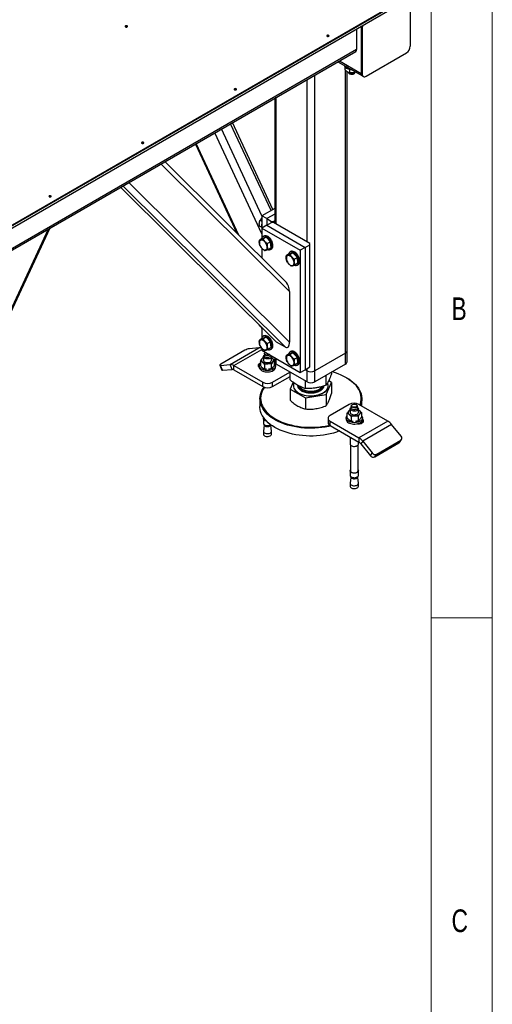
# Model space of a CAD drawing. Header units: millimetres. Extents: x 5 to 415, y 5 to 292.
# Tile 35 of 36: x 376 to 415, y 167 to 247. Entities that reach past the tile are written whole.
import ezdxf

# ---------------------------------------------------------------- set-up
doc = ezdxf.new("R2010")
doc.units = ezdxf.units.MM
doc.layers.add('NOTES', color=6, linetype='Continuous')
doc.layers.add('TRAIT-FORT', color=4, linetype='Continuous', lineweight=25)
doc.styles.add('SLDTEXTSTYLE0', font='TXT', dxfattribs={"width": 0.75})

msp = doc.modelspace()

# ---------------------------------------------------------------- linework, layer by layer
at = {"color": 7, "linetype": 'Continuous', "lineweight": 18}
for p, q in [((415, 5), (415, 292)), ((410, 287), (410, 10)), ((410, 198.5), (415, 198.5))]:
    msp.add_line(p, q, dxfattribs=at)
at = {"layer": 'TRAIT-FORT', "color": 4, "linetype": 'Continuous', "lineweight": 25}
for p, q in [((363.709, 223.643), (410.064, 250.403)), ((363.709, 223.575), (410.064, 250.335)), ((363.709, 223.394), (410.064, 250.154)), ((408.297, 245.186), (408.297, 248.997)), ((403.897, 246.593), (403.897, 244.915)), ((404.25, 246.797), (404.29, 246.774)), ((404.292, 246.821), (404.29, 246.774)), ((404.29, 246.774), (404.29, 242.964)), ((404.368, 246.729), (404.29, 246.774)), ((404.368, 246.729), (404.368, 242.919)), ((403.897, 244.915), (370.584, 225.684)), ((370.584, 225.571), (403.828, 244.762)), ((404.682, 242.737), (407.982, 244.642)), ((402.371, 243.921), (404.382, 242.76)), ((402.501, 243.996), (404.29, 242.964)), ((402.977, 243.259), (402.977, 243.465)), ((402.993, 220.123), (402.993, 243.242)), ((403.123, 220.304), (403.123, 243.121)), ((403.307, 242.95), (403.335, 242.934)), ((403.363, 243.281), (403.334, 243.311)), ((403.363, 243.281), (403.399, 243.299)), ((403.363, 243.037), (403.363, 243.281)), ((403.673, 242.934), (403.7, 242.95)), ((404.368, 242.919), (404.29, 242.964)), ((399.851, 229.196), (399.851, 242.466)), ((400.479, 218.671), (400.479, 242.829)), ((404.382, 242.76), (404.46, 242.715)), ((397.206, 240.939), (397.206, 230.722)), ((397.336, 230.647), (397.336, 241.015)), ((397.067, 231.852), (393.76, 238.95)), ((396.158, 229.861), (392.313, 238.115)), ((396.159, 231.328), (392.852, 238.426)), ((396.905, 231.759), (393.598, 238.857)), ((390.724, 237.197), (394.117, 229.913)), ((394.287, 229.744), (390.796, 237.239)), ((398.168, 225.895), (388.227, 235.756)), ((398.417, 225.152), (387.911, 235.574)), ((384.598, 233.661), (397.291, 221.07)), ((397.356, 221.019), (384.607, 233.666)), ((398.102, 220.588), (384.804, 233.78)), ((398.417, 221.019), (385.277, 234.053)), ((397.206, 231.933), (396.158, 231.327)), ((396.158, 230.878), (396.008, 230.965)), ((396.158, 231.327), (396.158, 230.33)), ((396.551, 231.101), (396.158, 231.327)), ((397.206, 231.479), (396.551, 231.101)), ((396.551, 231.101), (396.551, 230.556)), ((396.551, 231.101), (396.944, 230.874)), ((396.944, 230.783), (396.944, 230.874)), ((396.944, 230.874), (397.101, 230.874)), ((397.101, 230.874), (397.206, 230.935)), ((397.101, 230.874), (397.101, 230.783)), ((366.459, 203.761), (378.84, 230.337)), ((366.459, 203.957), (378.715, 230.265)), ((396.126, 230.399), (395.96, 230.495)), ((396.551, 230.556), (396.158, 230.33)), ((396.158, 230.33), (396.158, 229.539)), ((396.158, 230.33), (399.301, 228.515)), ((396.551, 230.556), (396.944, 230.783)), ((396.551, 230.556), (399.693, 228.742)), ((397.101, 230.783), (396.944, 230.783)), ((400.086, 229.06), (397.101, 230.783)), ((396.196, 229.483), (395.96, 229.347)), ((396.503, 229.574), (396.196, 229.483)), ((396.324, 229.679), (396.245, 229.634)), ((396.503, 229.574), (396.268, 229.438)), ((396.503, 229.574), (396.858, 229.196)), ((396.158, 228.671), (396.158, 227.888)), ((396.858, 229.196), (396.623, 229.06)), ((396.906, 228.726), (396.67, 228.591)), ((396.856, 228.576), (396.935, 228.621)), ((396.906, 228.726), (396.858, 229.196)), ((399.693, 228.742), (399.301, 228.515)), ((399.301, 228.515), (399.301, 218.535)), ((399.693, 228.742), (400.086, 228.969)), ((399.693, 228.742), (399.693, 218.762)), ((400.086, 228.969), (400.086, 229.06)), ((400.086, 218.989), (400.086, 228.969)), ((398.395, 228.213), (398.16, 228.077)), ((398.703, 228.304), (398.395, 228.213)), ((398.524, 228.409), (398.445, 228.364)), ((398.703, 228.304), (398.467, 228.168)), ((398.703, 228.304), (399.058, 227.926)), ((399.058, 227.926), (398.823, 227.79)), ((399.106, 227.457), (399.058, 227.926)), ((399.106, 227.457), (398.87, 227.321)), ((399.056, 227.306), (399.135, 227.351)), ((398.417, 225.152), (398.417, 221.019)), ((396.105, 222.246), (395.96, 222.33)), ((396.158, 222.194), (396.158, 221.374)), ((396.196, 221.318), (395.96, 221.182)), ((396.503, 221.409), (396.196, 221.318)), ((396.324, 221.514), (396.245, 221.469)), ((396.503, 221.409), (396.268, 221.273)), ((396.503, 221.409), (396.858, 221.03)), ((393.565, 219.186), (395.922, 220.547)), ((393.879, 219.102), (396.158, 220.417)), ((395.922, 220.547), (395.145, 220.477)), ((396.158, 220.505), (396.158, 220.35)), ((396.858, 221.03), (396.623, 220.894)), ((396.906, 220.561), (396.67, 220.425)), ((396.856, 220.41), (396.935, 220.456)), ((396.906, 220.561), (396.858, 221.03)), ((398.102, 220.588), (397.356, 221.019)), ((394.778, 220.348), (392.814, 219.215)), ((396.158, 220.35), (399.301, 218.535)), ((396.281, 219.827), (396.281, 219.532)), ((396.364, 220.054), (396.364, 219.895)), ((396.457, 220.167), (396.438, 220.156)), ((396.864, 219.895), (396.864, 219.942)), ((396.948, 219.532), (396.948, 219.827)), ((396.948, 219.75), (397.026, 219.697)), ((397.206, 219.744), (397.206, 219.397)), ((397.336, 219.216), (397.336, 219.669)), ((398.395, 220.048), (398.16, 219.912)), ((398.703, 220.139), (398.395, 220.048)), ((398.524, 220.244), (398.445, 220.199)), ((398.703, 220.139), (398.467, 220.003)), ((398.703, 220.139), (399.058, 219.76)), ((399.058, 219.76), (398.823, 219.624)), ((399.106, 219.291), (399.058, 219.76)), ((402.993, 220.123), (400.479, 218.671)), ((402.993, 219.216), (402.993, 220.123)), ((403.123, 219.397), (403.123, 220.304)), ((392.725, 219.129), (392.882, 218.724)), ((392.788, 219.116), (393.565, 219.186)), ((392.945, 218.711), (392.788, 219.116)), ((393.722, 218.781), (393.565, 219.186)), ((393.879, 219.102), (396.236, 217.741)), ((393.879, 218.739), (393.879, 219.102)), ((395.948, 219.079), (395.948, 218.965)), ((396.039, 219.46), (396.039, 219.097)), ((396.367, 219.186), (396.367, 218.823)), ((396.523, 218.795), (396.526, 218.795)), ((396.703, 218.795), (396.703, 218.795)), ((396.943, 218.85), (396.943, 219.213)), ((397.19, 219.151), (397.19, 219.514)), ((397.281, 218.965), (397.281, 219.079)), ((399.851, 217.764), (397.336, 219.216)), ((399.106, 219.291), (398.87, 219.155)), ((399.056, 219.14), (399.135, 219.186)), ((399.693, 218.762), (400.086, 218.989)), ((399.851, 218.671), (399.851, 218.853)), ((402.993, 219.216), (400.479, 217.764)), ((392.945, 218.711), (393.722, 218.781)), ((393.879, 218.739), (396.236, 217.378)), ((397.022, 217.741), (398.456, 218.569)), ((397.022, 217.378), (398.466, 218.212)), ((398.466, 217.926), (398.466, 218.563)), ((399.301, 218.535), (399.693, 218.762)), ((399.851, 218.671), (399.693, 218.762)), ((399.851, 217.764), (399.851, 218.671)), ((400.479, 217.764), (400.479, 218.671)), ((401.427, 217.49), (401.427, 218.311)), ((401.863, 218.476), (401.863, 218.563)), ((403.112, 218.081), (403.072, 218.104)), ((396.236, 217.378), (396.236, 217.741)), ((396.281, 217.355), (396.281, 217.252)), ((397.022, 217.378), (397.022, 217.741)), ((398.72, 217.735), (398.466, 217.162)), ((398.745, 217.446), (398.745, 217.437)), ((399.729, 217.214), (399.729, 217.834)), ((401.427, 216.726), (401.863, 217.713)), ((401.585, 217.437), (401.585, 217.446)), ((401.863, 217.713), (401.62, 217.85)), ((401.863, 217.713), (401.863, 216.813)), ((395.998, 216.38), (395.998, 215.745)), ((398.466, 217.162), (399.729, 216.45)), ((398.466, 217.162), (398.466, 216.262)), ((399.729, 216.45), (401.427, 216.726)), ((399.729, 216.45), (399.729, 215.55)), ((401.427, 216.726), (401.427, 215.826)), ((404.331, 215.789), (404.331, 216.38)), ((403.307, 215.927), (401.736, 215.02)), ((403.465, 215.791), (403.465, 215.632)), ((403.558, 215.905), (403.538, 215.893)), ((403.892, 215.893), (403.872, 215.905)), ((403.965, 215.632), (403.965, 215.791)), ((406.45, 214.566), (404.093, 215.927)), ((396.309, 214.834), (396.309, 214.76)), ((401.573, 214.793), (401.573, 214.43)), ((403.049, 214.816), (403.049, 214.702)), ((403.14, 214.834), (403.14, 215.197)), ((403.382, 215.564), (403.382, 215.27)), ((403.468, 214.923), (403.468, 214.56)), ((404.044, 214.95), (404.044, 214.587)), ((404.049, 215.27), (404.049, 215.564)), ((404.049, 215.487), (404.126, 215.434)), ((404.291, 215.251), (404.291, 214.888)), ((404.382, 214.702), (404.382, 214.816)), ((396.281, 214.76), (396.281, 214.393)), ((396.333, 214.224), (396.282, 213.744)), ((396.309, 214.316), (396.309, 214.293)), ((396.947, 213.744), (396.896, 214.224)), ((401.593, 214.2), (401.704, 214.225)), ((401.798, 214.167), (401.612, 214.125)), ((401.736, 214.203), (401.736, 214.566)), ((401.736, 214.566), (404.093, 213.205)), ((401.736, 214.203), (404.093, 212.843)), ((403.624, 214.532), (403.627, 214.532)), ((403.803, 214.532), (403.804, 214.532)), ((404.049, 214.343), (404.049, 214.369)), ((406.45, 214.566), (404.093, 213.205)), ((404.326, 214.386), (404.217, 214.449)), ((404.368, 214.407), (404.368, 214.625)), ((406.764, 214.287), (404.407, 212.927)), ((407.542, 213.32), (406.764, 214.287)), ((396.281, 213.732), (396.281, 213.499)), ((396.948, 213.499), (396.948, 213.732)), ((403.382, 213.253), (403.382, 212.684)), ((404.093, 213.205), (404.093, 212.843)), ((403.41, 212.607), (403.41, 210.497)), ((404.021, 210.497), (404.021, 212.607)), ((404.049, 212.684), (404.049, 212.868)), ((404.407, 212.927), (404.25, 212.703)), ((404.25, 212.703), (405.028, 211.736)), ((404.407, 212.927), (405.185, 211.959)), ((405.394, 211.638), (407.359, 212.772)), ((405.552, 211.861), (407.516, 212.995)), ((407.359, 212.772), (407.516, 212.995)), ((407.416, 212.823), (407.573, 213.047)), ((405.028, 211.736), (405.185, 211.959)), ((405.394, 211.638), (405.552, 211.861)), ((403.382, 210.497), (403.382, 210.13)), ((403.434, 209.961), (403.382, 209.481)), ((403.41, 210.053), (403.41, 210.03)), ((404.048, 209.481), (403.996, 209.961)), ((404.021, 210.03), (404.021, 210.053)), ((404.049, 210.13), (404.049, 210.497)), ((403.382, 209.469), (403.382, 209.236)), ((404.049, 209.236), (404.049, 209.469))]:
    msp.add_line(p, q, dxfattribs=at)
at = {"layer": 'TRAIT-FORT', "color": 4, "linetype": 'Continuous', "lineweight": 25, "flags": 128}
for points in [[(385.147, 246.766), (385.167, 246.784), (385.174, 246.805), (385.167, 246.826), (385.147, 246.843), (385.116, 246.855), (385.08, 246.859), (385.044, 246.855), (385.013, 246.843), (384.993, 246.826), (384.985, 246.805), (384.993, 246.784), (385.013, 246.766), (385.044, 246.754), (385.08, 246.75), (385.116, 246.754), (385.147, 246.766)], [(404.391, 246.878), (404.374, 246.803), (404.368, 246.729)], [(401.62, 245.995), (401.64, 246.013), (401.647, 246.034), (401.64, 246.055), (401.62, 246.072), (401.589, 246.084), (401.553, 246.088), (401.517, 246.084), (401.486, 246.072), (401.466, 246.055), (401.458, 246.034), (401.466, 246.013), (401.486, 245.995), (401.517, 245.983), (401.553, 245.979), (401.589, 245.983), (401.62, 245.995)], [(402.894, 243.619), (402.905, 243.573), (402.937, 243.513), (402.986, 243.457), (403.053, 243.406), (403.134, 243.364), (403.226, 243.33), (403.328, 243.306), (403.435, 243.294), (403.46, 243.292)], [(403.091, 243.497), (403.023, 243.545), (403.021, 243.546)], [(403.176, 243.456), (403.174, 243.457), (403.091, 243.497)], [(403.226, 243.064), (403.227, 243.053), (403.242, 243.01), (403.276, 242.972), (403.328, 242.94), (403.392, 242.917), (403.465, 242.905), (403.541, 242.905)], [(403.541, 242.905), (403.614, 242.916), (403.678, 242.939), (403.73, 242.971), (403.765, 243.009), (403.781, 243.052), (403.782, 243.064)], [(394.051, 241.626), (394.071, 241.644), (394.079, 241.664), (394.071, 241.685), (394.051, 241.703), (394.02, 241.715), (393.984, 241.719), (393.948, 241.715), (393.917, 241.703), (393.897, 241.685), (393.89, 241.664), (393.897, 241.644), (393.917, 241.626), (393.948, 241.614), (393.984, 241.61), (394.02, 241.614), (394.051, 241.626)], [(386.482, 237.257), (386.503, 237.274), (386.51, 237.295), (386.503, 237.316), (386.482, 237.334), (386.452, 237.346), (386.415, 237.35), (386.379, 237.346), (386.349, 237.334), (386.328, 237.316), (386.321, 237.295), (386.328, 237.274), (386.349, 237.257), (386.379, 237.245), (386.415, 237.241), (386.452, 237.245), (386.482, 237.257)], [(378.914, 232.887), (378.934, 232.905), (378.941, 232.926), (378.934, 232.947), (378.914, 232.964), (378.883, 232.976), (378.847, 232.98), (378.811, 232.976), (378.78, 232.964), (378.76, 232.947), (378.752, 232.926), (378.76, 232.905), (378.78, 232.887), (378.811, 232.876), (378.847, 232.871), (378.883, 232.876), (378.914, 232.887)], [(395.961, 229.083), (395.976, 228.999), (396.004, 228.914), (396.044, 228.83), (396.094, 228.75), (396.152, 228.68), (396.216, 228.621), (396.282, 228.576), (396.348, 228.548), (396.41, 228.537), (396.467, 228.543), (396.515, 228.568), (396.553, 228.609), (396.579, 228.664), (396.592, 228.732), (396.59, 228.81), (396.575, 228.893), (396.547, 228.978), (396.507, 229.063), (396.457, 229.142), (396.399, 229.212), (396.336, 229.271), (396.27, 229.316), (396.204, 229.344), (396.141, 229.355), (396.084, 229.349), (396.036, 229.324), (395.998, 229.283), (395.972, 229.228), (395.96, 229.16), (395.961, 229.083)], [(396.152, 229.526), (396.128, 229.454), (396.126, 229.443)], [(396.622, 228.572), (396.632, 228.568), (396.707, 228.549), (396.776, 228.549), (396.838, 228.566), (396.891, 228.601), (396.933, 228.652), (396.963, 228.718), (396.979, 228.796), (396.982, 228.884), (396.971, 228.979), (396.946, 229.078), (396.909, 229.178), (396.86, 229.275), (396.801, 229.367), (396.734, 229.451), (396.661, 229.523), (396.585, 229.583), (396.507, 229.626), (396.431, 229.653), (396.359, 229.663), (396.293, 229.654), (396.235, 229.628), (396.187, 229.585), (396.152, 229.526), (396.152, 229.526)], [(396.935, 228.621), (396.97, 228.647), (397.012, 228.698), (397.042, 228.763), (397.058, 228.841), (397.061, 228.929), (397.049, 229.024), (397.025, 229.123), (396.987, 229.223), (396.938, 229.32), (396.879, 229.413), (396.813, 229.496), (396.74, 229.569), (396.663, 229.628), (396.586, 229.672), (396.51, 229.699), (396.438, 229.708), (396.371, 229.699), (396.324, 229.679)], [(398.161, 227.813), (398.176, 227.729), (398.204, 227.644), (398.244, 227.56), (398.294, 227.48), (398.352, 227.41), (398.416, 227.351), (398.482, 227.306), (398.547, 227.278), (398.61, 227.267), (398.667, 227.273), (398.715, 227.298), (398.753, 227.339), (398.779, 227.394), (398.792, 227.462), (398.79, 227.54), (398.775, 227.623), (398.747, 227.708), (398.707, 227.793), (398.657, 227.872), (398.599, 227.942), (398.536, 228.001), (398.47, 228.046), (398.404, 228.074), (398.341, 228.086), (398.284, 228.079), (398.236, 228.054), (398.198, 228.013), (398.172, 227.958), (398.16, 227.89), (398.161, 227.813)], [(398.351, 228.256), (398.328, 228.184), (398.326, 228.173)], [(398.821, 227.302), (398.832, 227.298), (398.907, 227.279), (398.976, 227.279), (399.038, 227.296), (399.091, 227.331), (399.133, 227.382), (399.163, 227.448), (399.179, 227.526), (399.182, 227.614), (399.171, 227.709), (399.146, 227.808), (399.109, 227.908), (399.06, 228.005), (399.001, 228.097), (398.934, 228.181), (398.861, 228.254), (398.785, 228.313), (398.707, 228.356), (398.631, 228.383), (398.559, 228.393), (398.493, 228.384), (398.435, 228.358), (398.387, 228.315), (398.351, 228.256), (398.351, 228.256)], [(399.135, 227.351), (399.17, 227.377), (399.212, 227.428), (399.242, 227.493), (399.258, 227.571), (399.261, 227.659), (399.249, 227.754), (399.225, 227.853), (399.187, 227.953), (399.138, 228.051), (399.079, 228.143), (399.012, 228.226), (398.94, 228.299), (398.863, 228.358), (398.786, 228.402), (398.71, 228.429), (398.637, 228.438), (398.571, 228.43), (398.524, 228.409)], [(396.158, 222.138), (396.138, 222.185), (396.128, 222.223)], [(396.152, 221.361), (396.128, 221.289), (396.126, 221.278)], [(396.622, 220.406), (396.632, 220.402), (396.707, 220.384), (396.776, 220.384), (396.838, 220.401), (396.891, 220.436), (396.933, 220.487), (396.963, 220.552), (396.979, 220.63), (396.982, 220.718), (396.971, 220.813), (396.946, 220.912), (396.909, 221.012), (396.86, 221.11), (396.801, 221.202), (396.734, 221.286), (396.661, 221.358), (396.585, 221.417), (396.507, 221.461), (396.431, 221.488), (396.359, 221.497), (396.293, 221.489), (396.235, 221.462), (396.187, 221.419), (396.152, 221.361), (396.152, 221.361)], [(396.935, 220.456), (396.97, 220.481), (397.012, 220.532), (397.042, 220.598), (397.058, 220.676), (397.061, 220.763), (397.049, 220.858), (397.025, 220.958), (396.987, 221.057), (396.938, 221.155), (396.879, 221.247), (396.813, 221.331), (396.74, 221.403), (396.663, 221.463), (396.586, 221.506), (396.51, 221.533), (396.438, 221.543), (396.371, 221.534), (396.324, 221.514)], [(395.961, 220.917), (395.976, 220.834), (396.004, 220.748), (396.044, 220.664), (396.094, 220.585), (396.152, 220.515), (396.216, 220.456), (396.282, 220.411), (396.348, 220.382), (396.41, 220.371), (396.467, 220.378), (396.515, 220.402), (396.553, 220.443), (396.579, 220.499), (396.592, 220.567), (396.59, 220.644), (396.575, 220.727), (396.547, 220.813), (396.507, 220.897), (396.457, 220.976), (396.399, 221.047), (396.336, 221.106), (396.27, 221.15), (396.204, 221.179), (396.141, 221.19), (396.084, 221.183), (396.036, 221.159), (395.998, 221.118), (395.972, 221.062), (395.96, 220.994), (395.961, 220.917)], [(396.911, 219.915), (396.922, 219.901), (396.944, 219.855), (396.946, 219.807), (396.927, 219.76), (396.888, 219.717), (396.832, 219.681), (396.762, 219.655), (396.683, 219.639), (396.6, 219.635), (396.517, 219.643), (396.441, 219.663), (396.376, 219.693), (396.325, 219.731), (396.293, 219.776), (396.281, 219.824), (396.29, 219.872), (396.319, 219.917), (396.364, 219.954)], [(396.864, 219.895), (396.864, 219.886), (396.85, 219.846), (396.816, 219.81), (396.766, 219.781), (396.704, 219.761), (396.635, 219.751), (396.564, 219.754), (396.497, 219.768), (396.439, 219.792), (396.396, 219.825), (396.371, 219.863), (396.364, 219.895)], [(396.817, 219.969), (396.816, 219.969), (396.766, 219.939), (396.704, 219.919), (396.635, 219.91), (396.564, 219.913), (396.497, 219.927), (396.439, 219.951), (396.396, 219.984), (396.371, 220.022), (396.365, 220.063), (396.379, 220.103), (396.413, 220.139), (396.438, 220.156)], [(396.779, 219.991), (396.778, 219.99), (396.727, 219.966), (396.665, 219.952), (396.599, 219.949), (396.535, 219.957), (396.477, 219.976), (396.432, 220.004), (396.402, 220.038), (396.392, 220.076), (396.402, 220.114), (396.43, 220.148), (396.466, 220.172)], [(396.948, 219.747), (396.985, 219.726), (397.026, 219.697)], [(398.161, 219.647), (398.176, 219.564), (398.204, 219.478), (398.244, 219.394), (398.294, 219.315), (398.352, 219.245), (398.416, 219.186), (398.482, 219.141), (398.547, 219.112), (398.61, 219.101), (398.667, 219.108), (398.715, 219.132), (398.753, 219.173), (398.779, 219.229), (398.792, 219.297), (398.79, 219.374), (398.775, 219.457), (398.747, 219.543), (398.707, 219.627), (398.657, 219.706), (398.599, 219.777), (398.536, 219.836), (398.47, 219.88), (398.404, 219.909), (398.341, 219.92), (398.284, 219.913), (398.236, 219.889), (398.198, 219.848), (398.172, 219.792), (398.16, 219.724), (398.161, 219.647)], [(398.351, 220.091), (398.328, 220.019), (398.326, 220.008)], [(398.821, 219.136), (398.832, 219.132), (398.907, 219.114), (398.976, 219.114), (399.038, 219.131), (399.091, 219.166), (399.133, 219.217), (399.163, 219.282), (399.179, 219.36), (399.182, 219.448), (399.171, 219.543), (399.146, 219.642), (399.109, 219.742), (399.06, 219.84), (399.001, 219.932), (398.934, 220.016), (398.861, 220.088), (398.785, 220.147), (398.707, 220.191), (398.631, 220.218), (398.559, 220.227), (398.493, 220.219), (398.435, 220.193), (398.387, 220.149), (398.351, 220.091), (398.351, 220.091)], [(399.135, 219.186), (399.17, 219.211), (399.212, 219.262), (399.242, 219.328), (399.258, 219.406), (399.261, 219.494), (399.249, 219.589), (399.225, 219.688), (399.187, 219.787), (399.138, 219.885), (399.079, 219.977), (399.012, 220.061), (398.94, 220.133), (398.863, 220.193), (398.786, 220.236), (398.71, 220.263), (398.637, 220.273), (398.571, 220.264), (398.524, 220.244)], [(392.814, 219.215), (392.779, 219.193), (392.752, 219.172), (392.733, 219.154), (392.725, 219.139), (392.726, 219.127), (392.737, 219.119), (392.758, 219.116), (392.788, 219.116)], [(396.039, 219.295), (396.03, 219.292), (395.961, 219.26), (395.907, 219.221), (395.869, 219.176), (395.85, 219.127), (395.85, 219.077), (395.869, 219.028), (395.907, 218.982), (395.948, 218.951)], [(395.948, 218.965), (395.95, 218.934), (395.969, 218.868), (396.009, 218.805), (396.066, 218.746), (396.14, 218.695), (396.229, 218.651), (396.329, 218.617), (396.438, 218.594), (396.552, 218.582), (396.669, 218.582)], [(396.669, 218.695), (396.552, 218.696), (396.438, 218.708), (396.329, 218.731), (396.229, 218.765), (396.14, 218.808), (396.066, 218.86), (396.009, 218.918), (395.969, 218.981), (395.95, 219.047), (395.951, 219.114), (395.971, 219.18), (396.012, 219.243), (396.039, 219.273)], [(396.281, 219.532), (396.281, 219.529), (396.293, 219.481), (396.325, 219.437), (396.376, 219.398), (396.441, 219.368), (396.517, 219.348), (396.6, 219.34), (396.683, 219.344), (396.762, 219.36), (396.832, 219.386), (396.888, 219.422), (396.927, 219.465), (396.946, 219.512), (396.948, 219.532)], [(397.19, 219.273), (397.22, 219.239), (397.259, 219.176), (397.279, 219.11), (397.278, 219.043), (397.257, 218.977), (397.217, 218.914), (397.158, 218.856), (397.083, 218.805), (396.994, 218.762), (396.893, 218.729), (396.783, 218.706), (396.669, 218.695)], [(396.669, 218.582), (396.783, 218.593), (396.893, 218.616), (396.994, 218.649), (397.083, 218.692), (397.158, 218.743), (397.217, 218.801), (397.257, 218.864), (397.278, 218.93), (397.281, 218.965)], [(392.882, 218.724), (392.883, 218.722), (392.895, 218.714), (392.915, 218.711), (392.945, 218.711)], [(404.167, 215.884), (404.209, 216), (404.25, 216.162), (404.272, 216.325), (404.274, 216.489), (404.257, 216.653), (404.22, 216.815), (404.164, 216.976), (404.089, 217.134), (403.995, 217.288), (403.882, 217.439), (403.753, 217.584), (403.605, 217.725), (403.442, 217.859), (403.263, 217.986), (403.069, 218.105), (402.862, 218.217), (402.641, 218.32), (402.409, 218.414), (402.166, 218.499), (401.913, 218.574), (401.891, 218.579)], [(403.112, 218.081), (403.305, 217.961), (403.486, 217.833), (403.652, 217.697), (403.801, 217.555), (403.933, 217.407), (404.046, 217.255), (404.142, 217.098), (404.218, 216.938), (404.275, 216.775), (404.312, 216.61), (404.33, 216.445), (404.328, 216.279), (404.306, 216.113), (404.264, 215.949), (404.228, 215.849)], [(401.612, 214.125), (401.339, 214.072), (401.06, 214.031), (400.778, 214.001), (400.492, 213.982), (400.204, 213.975), (399.917, 213.979), (399.631, 213.995), (399.347, 214.022), (399.067, 214.06), (398.792, 214.109), (398.524, 214.169), (398.264, 214.24), (398.012, 214.321), (397.771, 214.411), (397.542, 214.511), (397.325, 214.62), (397.121, 214.738), (396.932, 214.863), (396.758, 214.995), (396.601, 215.134), (396.461, 215.279), (396.338, 215.429), (396.233, 215.584), (396.147, 215.742), (396.081, 215.904), (396.033, 216.068), (396.006, 216.233), (395.998, 216.399), (396.01, 216.565), (396.042, 216.73), (396.094, 216.893), (396.165, 217.054), (396.255, 217.212), (396.344, 217.339)], [(396.363, 217.328), (396.307, 217.246), (396.218, 217.09), (396.148, 216.932), (396.097, 216.771), (396.066, 216.608), (396.054, 216.444), (396.061, 216.28), (396.089, 216.117), (396.135, 215.956), (396.201, 215.796), (396.286, 215.64), (396.389, 215.487), (396.51, 215.339), (396.648, 215.196), (396.804, 215.059), (396.975, 214.928), (397.162, 214.805), (397.363, 214.689), (397.577, 214.582), (397.803, 214.483), (398.041, 214.394), (398.289, 214.314), (398.546, 214.244), (398.81, 214.185), (399.081, 214.136), (399.358, 214.099), (399.638, 214.072), (399.92, 214.057), (400.204, 214.052), (400.487, 214.06), (400.769, 214.078), (401.049, 214.108), (401.323, 214.149), (401.593, 214.2)], [(398.802, 217.676), (398.789, 217.649), (398.757, 217.553), (398.745, 217.457), (398.753, 217.36), (398.781, 217.264), (398.828, 217.171), (398.894, 217.081), (398.977, 216.997), (399.078, 216.919), (399.193, 216.849), (399.323, 216.786), (399.464, 216.734), (399.615, 216.691), (399.773, 216.658), (399.937, 216.637), (400.105, 216.627), (400.273, 216.629), (400.44, 216.642), (400.603, 216.667), (400.759, 216.702), (400.907, 216.748), (401.045, 216.803), (401.171, 216.868), (401.282, 216.941), (401.378, 217.021), (401.457, 217.106), (401.517, 217.197), (401.559, 217.291), (401.581, 217.387), (401.583, 217.485), (401.565, 217.581), (401.535, 217.662)], [(398.745, 217.437), (398.753, 217.351), (398.781, 217.255), (398.828, 217.162), (398.894, 217.072), (398.977, 216.988), (399.078, 216.91), (399.193, 216.84), (399.323, 216.777), (399.464, 216.725), (399.615, 216.682), (399.773, 216.649), (399.937, 216.628), (400.105, 216.618), (400.273, 216.62), (400.44, 216.633), (400.603, 216.658), (400.759, 216.693), (400.907, 216.739), (401.045, 216.794), (401.171, 216.859), (401.282, 216.932), (401.378, 217.012), (401.457, 217.097), (401.517, 217.188), (401.559, 217.282), (401.581, 217.378), (401.585, 217.437)], [(399.166, 217.467), (399.167, 217.454), (399.186, 217.375), (399.223, 217.297), (399.279, 217.223), (399.353, 217.155), (399.442, 217.093), (399.545, 217.039), (399.66, 216.993), (399.785, 216.958), (399.918, 216.932)], [(399.202, 217.434), (399.212, 217.414), (399.264, 217.34), (399.333, 217.27), (399.418, 217.206), (399.518, 217.15), (399.63, 217.102), (399.753, 217.064), (399.884, 217.036), (400.02, 217.019), (400.159, 217.013), (400.299, 217.018), (400.435, 217.034), (400.567, 217.061), (400.69, 217.099), (400.803, 217.146), (400.904, 217.201), (400.991, 217.265), (401.061, 217.334), (401.102, 217.388)], [(399.918, 216.932), (400.055, 216.918), (400.194, 216.915), (400.333, 216.923), (400.469, 216.942), (400.598, 216.971), (400.72, 217.011), (400.83, 217.061), (400.927, 217.118), (401.01, 217.183), (401.076, 217.254), (401.125, 217.33), (401.154, 217.406)], [(402.509, 213.757), (402.505, 213.755), (402.262, 213.667), (402.008, 213.588), (401.746, 213.52), (401.476, 213.462), (401.2, 213.415), (400.919, 213.38), (400.635, 213.355), (400.348, 213.342), (400.061, 213.341), (399.773, 213.35), (399.488, 213.372), (399.206, 213.404), (398.929, 213.448), (398.657, 213.503), (398.393, 213.568), (398.137, 213.644), (397.891, 213.73), (397.655, 213.825), (397.432, 213.93), (397.221, 214.043), (397.025, 214.164), (396.843, 214.293), (396.678, 214.429), (396.529, 214.571), (396.397, 214.718), (396.283, 214.871), (396.188, 215.028), (396.112, 215.188), (396.055, 215.35), (396.017, 215.515), (396, 215.681), (395.998, 215.745)], [(403.742, 215.373), (403.659, 215.375), (403.579, 215.389), (403.508, 215.414), (403.449, 215.448), (403.408, 215.49), (403.385, 215.537), (403.384, 215.585), (403.403, 215.632), (403.442, 215.675), (403.465, 215.692)], [(403.736, 215.489), (403.665, 215.491), (403.598, 215.505), (403.54, 215.529), (403.497, 215.562), (403.471, 215.6), (403.465, 215.632)], [(403.736, 215.647), (403.665, 215.65), (403.598, 215.664), (403.54, 215.688), (403.497, 215.721), (403.471, 215.759), (403.466, 215.8), (403.48, 215.84), (403.514, 215.877), (403.538, 215.893)], [(403.733, 215.686), (403.667, 215.689), (403.605, 215.702), (403.553, 215.726), (403.516, 215.757), (403.496, 215.794), (403.495, 215.832), (403.514, 215.869), (403.551, 215.901), (403.603, 215.925), (403.664, 215.939), (403.73, 215.942), (403.795, 215.934), (403.853, 215.915), (403.898, 215.887), (403.927, 215.853), (403.937, 215.815), (403.928, 215.777), (403.9, 215.742), (403.855, 215.714), (403.798, 215.695), (403.733, 215.686)], [(403.892, 215.893), (403.933, 215.862), (403.959, 215.823), (403.965, 215.782), (403.95, 215.742), (403.917, 215.706), (403.867, 215.677), (403.805, 215.656), (403.736, 215.647)], [(403.965, 215.632), (403.965, 215.624), (403.95, 215.583), (403.917, 215.547), (403.867, 215.518), (403.805, 215.498), (403.736, 215.489)], [(403.965, 215.692), (404.004, 215.66), (404.036, 215.616), (404.048, 215.568), (404.04, 215.52), (404.01, 215.475), (403.962, 215.435), (403.899, 215.404), (403.824, 215.383), (403.742, 215.373)], [(396.531, 214.574), (396.517, 214.576), (396.441, 214.596), (396.376, 214.626), (396.325, 214.664), (396.293, 214.709), (396.281, 214.757), (396.29, 214.804), (396.309, 214.837)], [(401.736, 215.02), (401.667, 214.971), (401.616, 214.916), (401.584, 214.855), (401.573, 214.793), (401.584, 214.73), (401.616, 214.67), (401.667, 214.615), (401.736, 214.566)], [(404.291, 215.01), (404.321, 214.977), (404.36, 214.913), (404.38, 214.847), (404.379, 214.78), (404.358, 214.714), (404.318, 214.651), (404.259, 214.593), (404.184, 214.542), (404.094, 214.499), (403.993, 214.466), (403.884, 214.444), (403.769, 214.432), (403.653, 214.433), (403.539, 214.445), (403.43, 214.468), (403.33, 214.502), (403.241, 214.545), (403.167, 214.597), (403.109, 214.655), (403.07, 214.718), (403.051, 214.785), (403.051, 214.852), (403.072, 214.918), (403.113, 214.981), (403.14, 215.01)], [(403.382, 215.27), (403.385, 215.242), (403.408, 215.195), (403.449, 215.154), (403.508, 215.119), (403.579, 215.094), (403.659, 215.08), (403.742, 215.078)], [(403.742, 215.078), (403.824, 215.088), (403.899, 215.109), (403.962, 215.14), (404.01, 215.18), (404.04, 215.225), (404.049, 215.27)], [(404.049, 215.485), (404.086, 215.463), (404.126, 215.434)], [(396.281, 214.393), (396.281, 214.389), (396.293, 214.341), (396.325, 214.297), (396.376, 214.258), (396.441, 214.228), (396.517, 214.209), (396.6, 214.2), (396.683, 214.204), (396.762, 214.22), (396.832, 214.247), (396.874, 214.272)], [(396.309, 214.293), (396.31, 214.279), (396.327, 214.234), (396.363, 214.193), (396.417, 214.158), (396.484, 214.133), (396.56, 214.119), (396.639, 214.117), (396.717, 214.127), (396.788, 214.148), (396.847, 214.179), (396.891, 214.217), (396.909, 214.246)], [(403.049, 214.702), (403.051, 214.671), (403.07, 214.605), (403.109, 214.542), (403.167, 214.484), (403.241, 214.432), (403.33, 214.388), (403.43, 214.355), (403.539, 214.331), (403.653, 214.319), (403.769, 214.319), (403.884, 214.33), (403.993, 214.353), (404.094, 214.386), (404.184, 214.429), (404.259, 214.48), (404.318, 214.538), (404.358, 214.601), (404.379, 214.667), (404.382, 214.702)], [(403.985, 214.35), (404.05, 214.343), (404.137, 214.343), (404.222, 214.354), (404.3, 214.376), (404.368, 214.407), (404.422, 214.447), (404.46, 214.492), (404.48, 214.541), (404.48, 214.591), (404.46, 214.64), (404.422, 214.686), (404.382, 214.717)], [(396.282, 213.744), (396.281, 213.729), (396.293, 213.681), (396.325, 213.636), (396.376, 213.598), (396.441, 213.568), (396.517, 213.548), (396.6, 213.54), (396.683, 213.544), (396.762, 213.56), (396.832, 213.586), (396.888, 213.622), (396.927, 213.665), (396.946, 213.712), (396.947, 213.744)], [(396.281, 213.499), (396.281, 213.495), (396.293, 213.448), (396.325, 213.403), (396.376, 213.365), (396.441, 213.335), (396.517, 213.315), (396.6, 213.307), (396.683, 213.311), (396.762, 213.326), (396.832, 213.353), (396.888, 213.389), (396.927, 213.432), (396.946, 213.478), (396.948, 213.499)], [(403.382, 212.684), (403.385, 212.656), (403.408, 212.61), (403.449, 212.568), (403.508, 212.533), (403.579, 212.508), (403.659, 212.494), (403.742, 212.492)], [(403.742, 212.492), (403.824, 212.502), (403.899, 212.523), (403.962, 212.555), (404.01, 212.594), (404.04, 212.639), (404.049, 212.684)], [(407.359, 212.772), (407.394, 212.798), (407.416, 212.823)], [(403.382, 210.13), (403.385, 210.102), (403.408, 210.056), (403.449, 210.014), (403.508, 209.979), (403.579, 209.954), (403.659, 209.94), (403.742, 209.938)], [(403.742, 210.306), (403.659, 210.308), (403.579, 210.322), (403.508, 210.347), (403.449, 210.381), (403.408, 210.423), (403.385, 210.47), (403.384, 210.518), (403.403, 210.565), (403.41, 210.574)], [(403.41, 210.497), (403.411, 210.483), (403.427, 210.438), (403.464, 210.397), (403.517, 210.363), (403.584, 210.338), (403.66, 210.324), (403.74, 210.321)], [(403.41, 210.03), (403.411, 210.016), (403.427, 209.971), (403.464, 209.93), (403.517, 209.896), (403.584, 209.871), (403.66, 209.857), (403.74, 209.854)], [(403.74, 210.321), (403.818, 210.331), (403.889, 210.352), (403.948, 210.383), (403.991, 210.422), (404.016, 210.466), (404.021, 210.497)], [(403.74, 209.854), (403.818, 209.864), (403.889, 209.885), (403.948, 209.916), (403.991, 209.955), (404.016, 209.998), (404.021, 210.03)], [(404.021, 210.574), (404.036, 210.549), (404.048, 210.501), (404.04, 210.453), (404.01, 210.408), (403.962, 210.368), (403.899, 210.337), (403.824, 210.315), (403.742, 210.306)], [(403.742, 209.938), (403.824, 209.948), (403.899, 209.969), (403.962, 210.001), (404.01, 210.04), (404.04, 210.085), (404.049, 210.13)], [(403.382, 209.481), (403.385, 209.442), (403.408, 209.395), (403.449, 209.353), (403.508, 209.319), (403.579, 209.294), (403.659, 209.28), (403.742, 209.278)], [(403.382, 209.236), (403.385, 209.209), (403.408, 209.162), (403.449, 209.12), (403.508, 209.086), (403.579, 209.061), (403.659, 209.047), (403.742, 209.044)], [(403.742, 209.278), (403.824, 209.288), (403.899, 209.309), (403.962, 209.34), (404.01, 209.38), (404.04, 209.425), (404.048, 209.473), (404.048, 209.481)], [(403.742, 209.044), (403.824, 209.054), (403.899, 209.076), (403.962, 209.107), (404.01, 209.147), (404.04, 209.192), (404.049, 209.236)]]:
    msp.add_lwpolyline(points, dxfattribs=at)
at = {"layer": 'TRAIT-FORT', "color": 4, "linetype": 'Continuous', "lineweight": 25}
for centre, radius, start, end in [((385.08, 246.659), 0.134, 56.60534, 123.39466), ((401.553, 245.888), 0.134, 56.60533, 123.39467), ((403.738, 244.894), 0.16, 304.05635, 7.25583), ((407.614, 245.217), 0.683, 302.60548, 357.39452), ((403.379, 243.987), 0.588, 222.8266, 257.17878), ((403.503, 243.732), 0.725, 242.64283, 279.7711), ((403.498, 243.238), 0.345, 241.71121, 276.18843), ((403.52, 243.211), 0.316, 272.88492, 298.98899), ((403.539, 243.635), 0.623, 278.05404, 297.36537), ((404.501, 242.937), 0.213, 172.74417, 235.94365), ((404.56, 242.888), 0.194, 170.78596, 309.20329), ((393.984, 241.519), 0.134, 56.60532, 123.39468), ((386.415, 237.149), 0.134, 56.60534, 123.39466), ((378.847, 232.78), 0.134, 56.60537, 123.39463), ((396.697, 230.511), 0.578, 158.91647, 201.08353), ((395.306, 219.429), 1.06, 98.77793, 119.89046), ((395.948, 220.039), 0.508, 65.64772, 92.95992), ((396.31, 219.53), 0.194, 139.61045, 236.50478), ((396.454, 219.401), 0.387, 116.5267, 138.86947), ((396.918, 219.535), 0.194, 319.61045, 56.50478), ((402.901, 220.326), 0.224, 294.37466, 354.3052), ((393.588, 218.641), 0.545, 57.65072, 92.35776), ((396.597, 219.92), 0.678, 234.50298, 274.93351), ((396.664, 219.82), 0.575, 269.1331, 314.40224), ((397.429, 219.419), 0.224, 185.6948, 245.62534), ((402.901, 219.419), 0.224, 294.37466, 354.3052), ((393.733, 218.508), 0.273, 57.65072, 92.35776), ((400.165, 219.278), 0.683, 242.60967, 297.39033), ((396.629, 218.499), 0.854, 242.60967, 297.39033), ((396.629, 218.136), 0.854, 242.60967, 297.39033), ((400.165, 218.371), 0.683, 242.60967, 297.39033), ((403.7, 215.169), 0.854, 62.60967, 117.39033), ((403.411, 215.267), 0.194, 139.61045, 236.50478), ((403.555, 215.139), 0.387, 116.5267, 138.86947), ((403.698, 215.657), 0.678, 234.50298, 274.93351), ((403.765, 215.557), 0.575, 269.1331, 314.40224), ((404.019, 215.272), 0.194, 319.61045, 56.50478), ((396.521, 214.812), 0.218, 193.67517, 268.18444), ((401.851, 214.458), 0.279, 185.6948, 245.62534), ((405.852, 213.575), 1.157, 37.97873, 58.8941), ((403.495, 212.215), 1.157, 37.97873, 58.8941), ((407.396, 213.168), 0.211, 304.74205, 45.99964), ((403.794, 212.347), 0.579, 37.97873, 58.8941), ((405.272, 211.913), 0.302, 216.02569, 293.97204), ((405.429, 212.137), 0.302, 216.02569, 293.97204)]:
    msp.add_arc(centre, radius, start, end, dxfattribs=at)
for centre, start_param, end_param in [((398.102, 225.333), 4.342312, 5.703385), ((397.356, 221.631), 2.561792, 2.771515), ((398.102, 221.2), 2.771515, 4.342312)]:
    msp.add_ellipse(centre, major_axis=(-0.114, 0.636), ratio=0.460334, start_param=start_param, end_param=end_param, dxfattribs=at)
for points, knots in [([(402.977, 243.259), (402.992, 243.243), (403.028, 243.202), (403.089, 243.144), (403.14, 243.106), (403.167, 243.09), (403.17, 243.089)], [0, 0, 0, 0, 0.245569, 0.595239, 0.955441, 1, 1, 1, 1]), ([(403.17, 243.089), (403.212, 243.069), (403.28, 243.039), (403.34, 243.038), (403.363, 243.037)], [0, 0, 0, 0, 0.629373, 1, 1, 1, 1]), ([(403.626, 243.018), (403.58, 243.014), (403.488, 243.007), (403.404, 243.027), (403.363, 243.037)], [0, 0, 0, 0, 0.503999, 1, 1, 1, 1]), ([(403.823, 243.083), (403.808, 243.076), (403.775, 243.06), (403.721, 243.04), (403.669, 243.025), (403.637, 243.02), (403.626, 243.018)], [0, 0, 0, 0, 0.2271152, 0.529628, 0.8362234, 1, 1, 1, 1]), ([(395.96, 230.495), (395.958, 230.512), (395.954, 230.545), (395.951, 230.595), (395.949, 230.644), (395.95, 230.697), (395.954, 230.753), (395.963, 230.812), (395.975, 230.869), (395.989, 230.912), (396, 230.944), (396.005, 230.958), (396.008, 230.965)], [0, 0, 0, 0, 0.095885, 0.191949, 0.288709, 0.385785, 0.511363, 0.637841, 0.766884, 0.896648, 0.948311, 1, 1, 1, 1]), ([(396.158, 231.172), (396.153, 231.167), (396.118, 231.134), (396.067, 231.064), (396.027, 230.998), (396.008, 230.965)], [0, 0, 0, 0, 0.076956, 0.534249, 1, 1, 1, 1]), ([(396.008, 228.878), (396.003, 228.891), (395.993, 228.916), (395.98, 228.956), (395.97, 228.998), (395.96, 229.046), (395.953, 229.1), (395.949, 229.162), (395.95, 229.227), (395.954, 229.289), (395.958, 229.329), (395.96, 229.347)], [0, 0, 0, 0, 0.095886, 0.19195, 0.28871, 0.385788, 0.511366, 0.637845, 0.766889, 0.896653, 1, 1, 1, 1]), ([(396.268, 229.438), (396.232, 229.425), (396.161, 229.399), (396.075, 229.372), (396.007, 229.355), (395.976, 229.35), (395.96, 229.347)], [0, 0, 0, 0, 0.264605, 0.534948, 0.765343, 1, 1, 1, 1]), ([(396.268, 229.438), (396.29, 229.4), (396.335, 229.324), (396.421, 229.222), (396.518, 229.133), (396.588, 229.084), (396.623, 229.06)], [0, 0, 0, 0, 0.264605, 0.534948, 0.765343, 1, 1, 1, 1]), ([(396.363, 228.5), (396.323, 228.527), (396.244, 228.584), (396.145, 228.678), (396.066, 228.778), (396.027, 228.844), (396.008, 228.878)], [0, 0, 0, 0, 0.264605, 0.534948, 0.765343, 1, 1, 1, 1]), ([(396.363, 228.5), (396.381, 228.502), (396.417, 228.508), (396.491, 228.528), (396.577, 228.556), (396.639, 228.579), (396.67, 228.591)], [0, 0, 0, 0, 0.264605, 0.534948, 0.765343, 1, 1, 1, 1]), ([(396.67, 228.591), (396.665, 228.603), (396.656, 228.629), (396.643, 228.669), (396.632, 228.711), (396.623, 228.759), (396.615, 228.813), (396.612, 228.875), (396.612, 228.94), (396.616, 228.993), (396.62, 229.033), (396.622, 229.051), (396.623, 229.06)], [0, 0, 0, 0, 0.095885, 0.191949, 0.288709, 0.385785, 0.511363, 0.637841, 0.766884, 0.896648, 0.948311, 1, 1, 1, 1]), ([(398.207, 227.608), (398.203, 227.621), (398.193, 227.646), (398.18, 227.686), (398.169, 227.728), (398.16, 227.776), (398.153, 227.831), (398.149, 227.892), (398.15, 227.957), (398.153, 228.019), (398.158, 228.059), (398.16, 228.077)], [0, 0, 0, 0, 0.095886, 0.19195, 0.28871, 0.385788, 0.511366, 0.637845, 0.766889, 0.896653, 1, 1, 1, 1]), ([(398.467, 228.168), (398.432, 228.155), (398.361, 228.129), (398.274, 228.102), (398.207, 228.085), (398.176, 228.08), (398.16, 228.077)], [0, 0, 0, 0, 0.264605, 0.534948, 0.765343, 1, 1, 1, 1]), ([(398.467, 228.168), (398.49, 228.13), (398.535, 228.054), (398.621, 227.952), (398.718, 227.863), (398.788, 227.815), (398.823, 227.79)], [0, 0, 0, 0, 0.264605, 0.534948, 0.765343, 1, 1, 1, 1]), ([(398.87, 227.321), (398.865, 227.333), (398.856, 227.359), (398.843, 227.399), (398.832, 227.441), (398.823, 227.489), (398.815, 227.543), (398.812, 227.605), (398.812, 227.67), (398.816, 227.723), (398.82, 227.763), (398.822, 227.781), (398.823, 227.79)], [0, 0, 0, 0, 0.095885, 0.191949, 0.288709, 0.385785, 0.511363, 0.637841, 0.766884, 0.896648, 0.948311, 1, 1, 1, 1]), ([(398.563, 227.23), (398.523, 227.257), (398.443, 227.314), (398.345, 227.408), (398.266, 227.508), (398.227, 227.574), (398.207, 227.608)], [0, 0, 0, 0, 0.264605, 0.534948, 0.765343, 1, 1, 1, 1]), ([(398.563, 227.23), (398.581, 227.232), (398.617, 227.238), (398.691, 227.258), (398.777, 227.286), (398.839, 227.309), (398.87, 227.321)], [0, 0, 0, 0, 0.264605, 0.534948, 0.765343, 1, 1, 1, 1]), ([(395.96, 222.33), (395.958, 222.346), (395.955, 222.369), (395.954, 222.391), (395.954, 222.396)], [0, 0, 0, 0, 0.7461265, 1, 1, 1, 1]), ([(396.268, 221.273), (396.232, 221.26), (396.161, 221.234), (396.075, 221.207), (396.007, 221.189), (395.976, 221.184), (395.96, 221.182)], [0, 0, 0, 0, 0.264605, 0.534948, 0.765343, 1, 1, 1, 1]), ([(396.268, 221.273), (396.29, 221.235), (396.335, 221.159), (396.421, 221.056), (396.518, 220.968), (396.588, 220.919), (396.623, 220.894)], [0, 0, 0, 0, 0.264605, 0.534948, 0.765343, 1, 1, 1, 1]), ([(396.008, 220.712), (396.003, 220.725), (395.993, 220.751), (395.98, 220.791), (395.97, 220.833), (395.96, 220.881), (395.953, 220.935), (395.949, 220.997), (395.95, 221.062), (395.954, 221.124), (395.958, 221.164), (395.96, 221.182)], [0, 0, 0, 0, 0.095886, 0.19195, 0.28871, 0.385788, 0.511366, 0.637845, 0.766889, 0.896653, 1, 1, 1, 1]), ([(396.363, 220.334), (396.323, 220.362), (396.244, 220.418), (396.145, 220.513), (396.066, 220.612), (396.027, 220.679), (396.008, 220.712)], [0, 0, 0, 0, 0.264605, 0.534948, 0.765343, 1, 1, 1, 1]), ([(396.363, 220.334), (396.381, 220.337), (396.417, 220.343), (396.491, 220.363), (396.577, 220.391), (396.639, 220.414), (396.67, 220.425)], [0, 0, 0, 0, 0.264605, 0.534948, 0.765343, 1, 1, 1, 1]), ([(396.67, 220.425), (396.665, 220.438), (396.656, 220.463), (396.643, 220.504), (396.632, 220.545), (396.623, 220.593), (396.615, 220.648), (396.612, 220.71), (396.612, 220.774), (396.616, 220.827), (396.62, 220.868), (396.622, 220.885), (396.623, 220.894)], [0, 0, 0, 0, 0.095885, 0.191949, 0.288709, 0.385785, 0.511363, 0.637841, 0.766884, 0.896648, 0.948311, 1, 1, 1, 1]), ([(396.039, 219.46), (396.059, 219.497), (396.099, 219.571), (396.141, 219.627), (396.162, 219.656)], [0, 0, 0, 0, 0.493244, 1, 1, 1, 1]), ([(396.162, 219.656), (396.18, 219.675), (396.215, 219.715), (396.256, 219.744), (396.28, 219.757), (396.286, 219.761)], [0, 0, 0, 0, 0.413688, 0.8380277, 1, 1, 1, 1]), ([(397.026, 219.697), (397.049, 219.675), (397.096, 219.633), (397.15, 219.567), (397.181, 219.526), (397.19, 219.514)], [0, 0, 0, 0, 0.413688, 0.838028, 1, 1, 1, 1]), ([(398.207, 219.442), (398.203, 219.455), (398.193, 219.481), (398.18, 219.521), (398.169, 219.563), (398.16, 219.611), (398.153, 219.665), (398.149, 219.727), (398.15, 219.792), (398.153, 219.854), (398.158, 219.894), (398.16, 219.912)], [0, 0, 0, 0, 0.095886, 0.19195, 0.28871, 0.385788, 0.511366, 0.637845, 0.766889, 0.896653, 1, 1, 1, 1]), ([(398.467, 220.003), (398.432, 219.99), (398.361, 219.964), (398.274, 219.937), (398.207, 219.919), (398.176, 219.914), (398.16, 219.912)], [0, 0, 0, 0, 0.264605, 0.534948, 0.765343, 1, 1, 1, 1]), ([(398.467, 220.003), (398.49, 219.965), (398.535, 219.889), (398.621, 219.787), (398.718, 219.698), (398.788, 219.649), (398.823, 219.624)], [0, 0, 0, 0, 0.264605, 0.534948, 0.765343, 1, 1, 1, 1]), ([(398.87, 219.155), (398.865, 219.168), (398.856, 219.193), (398.843, 219.234), (398.832, 219.275), (398.823, 219.323), (398.815, 219.378), (398.812, 219.44), (398.812, 219.504), (398.816, 219.557), (398.82, 219.598), (398.822, 219.616), (398.823, 219.624)], [0, 0, 0, 0, 0.095885, 0.191949, 0.288709, 0.385785, 0.511363, 0.637841, 0.766884, 0.896648, 0.948311, 1, 1, 1, 1]), ([(396.203, 219.368), (396.18, 219.386), (396.133, 219.421), (396.079, 219.446), (396.048, 219.457), (396.039, 219.46)], [0, 0, 0, 0, 0.413688, 0.838028, 1, 1, 1, 1]), ([(396.203, 218.915), (396.18, 218.936), (396.133, 218.978), (396.079, 219.044), (396.048, 219.086), (396.039, 219.097)], [0, 0, 0, 0, 0.413688, 0.838028, 1, 1, 1, 1]), ([(396.367, 219.186), (396.341, 219.22), (396.288, 219.29), (396.232, 219.342), (396.203, 219.368)], [0, 0, 0, 0, 0.493244, 1, 1, 1, 1]), ([(396.367, 218.823), (396.341, 218.832), (396.288, 218.851), (396.232, 218.893), (396.203, 218.915)], [0, 0, 0, 0, 0.4932444, 1, 1, 1, 1]), ([(396.655, 219.245), (396.615, 219.241), (396.532, 219.234), (396.437, 219.209), (396.382, 219.191), (396.367, 219.186)], [0, 0, 0, 0, 0.413688, 0.838028, 1, 1, 1, 1]), ([(396.525, 218.795), (396.487, 218.8), (396.434, 218.807), (396.382, 218.819), (396.367, 218.823)], [0, 0, 0, 0, 0.708433, 1, 1, 1, 1]), ([(396.943, 219.213), (396.897, 219.223), (396.803, 219.244), (396.705, 219.245), (396.655, 219.245)], [0, 0, 0, 0, 0.493244, 1, 1, 1, 1]), ([(396.943, 218.85), (396.897, 218.835), (396.819, 218.809), (396.736, 218.801), (396.702, 218.797)], [0, 0, 0, 0, 0.587817, 1, 1, 1, 1]), ([(397.066, 219.409), (397.049, 219.386), (397.014, 219.339), (396.973, 219.269), (396.949, 219.225), (396.943, 219.213)], [0, 0, 0, 0, 0.413688, 0.838028, 1, 1, 1, 1]), ([(397.066, 218.955), (397.049, 218.936), (397.014, 218.896), (396.973, 218.867), (396.949, 218.854), (396.943, 218.85)], [0, 0, 0, 0, 0.413688, 0.838028, 1, 1, 1, 1]), ([(397.19, 219.514), (397.17, 219.503), (397.13, 219.479), (397.088, 219.432), (397.066, 219.409)], [0, 0, 0, 0, 0.493244, 1, 1, 1, 1]), ([(397.19, 219.151), (397.17, 219.115), (397.13, 219.04), (397.088, 218.984), (397.066, 218.955)], [0, 0, 0, 0, 0.493244, 1, 1, 1, 1]), ([(398.563, 219.064), (398.523, 219.092), (398.443, 219.148), (398.345, 219.243), (398.266, 219.342), (398.227, 219.409), (398.207, 219.442)], [0, 0, 0, 0, 0.264605, 0.534948, 0.765343, 1, 1, 1, 1]), ([(398.563, 219.064), (398.581, 219.067), (398.617, 219.073), (398.691, 219.093), (398.777, 219.121), (398.839, 219.144), (398.87, 219.155)], [0, 0, 0, 0, 0.264605, 0.534948, 0.765343, 1, 1, 1, 1]), ([(401.863, 218.476), (401.834, 218.393), (401.779, 218.234), (401.698, 218.026), (401.626, 217.859), (401.559, 217.721), (401.495, 217.6), (401.45, 217.528), (401.427, 217.49)], [0, 0, 0, 0, 0.202068, 0.3827, 0.555315, 0.692992, 0.838894, 1, 1, 1, 1]), ([(399.729, 217.214), (399.645, 217.244), (399.485, 217.3), (399.25, 217.407), (399.042, 217.521), (398.849, 217.643), (398.661, 217.774), (398.534, 217.873), (398.466, 217.926)], [0, 0, 0, 0, 0.202068, 0.3827, 0.555315, 0.692992, 0.838894, 1, 1, 1, 1]), ([(399.904, 216.856), (399.842, 216.867), (399.716, 216.89), (399.54, 216.951), (399.38, 217.032), (399.251, 217.133), (399.174, 217.228), (399.135, 217.308), (399.109, 217.387), (399.111, 217.447), (399.112, 217.486)], [0, 0, 0, 0, 0.131935, 0.271773, 0.417425, 0.566167, 0.714909, 0.787819, 0.860748, 1, 1, 1, 1]), ([(401.427, 217.49), (401.314, 217.453), (401.099, 217.385), (400.783, 217.309), (400.503, 217.26), (400.243, 217.231), (399.991, 217.215), (399.819, 217.214), (399.729, 217.214)], [0, 0, 0, 0, 0.202068, 0.3827, 0.555315, 0.692992, 0.838894, 1, 1, 1, 1]), ([(401.188, 217.296), (401.168, 217.26), (401.129, 217.187), (401.023, 217.085), (400.882, 216.993), (400.707, 216.919), (400.542, 216.875), (400.404, 216.852), (400.267, 216.838), (400.097, 216.834), (399.967, 216.849), (399.904, 216.856)], [0, 0, 0, 0, 0.116497, 0.239972, 0.36858, 0.499917, 0.631255, 0.695633, 0.760028, 0.883503, 1, 1, 1, 1]), ([(401.217, 217.425), (401.217, 217.419), (401.221, 217.375), (401.203, 217.332), (401.188, 217.296)], [0, 0, 0, 0, 0.150989, 1, 1, 1, 1]), ([(401.645, 216.208), (401.663, 216.25), (401.7, 216.336), (401.755, 216.483), (401.809, 216.642), (401.845, 216.755), (401.863, 216.813)], [0, 0, 0, 0, 0.246491, 0.494593, 0.746793, 1, 1, 1, 1]), ([(398.466, 216.262), (398.517, 216.217), (398.619, 216.128), (398.776, 216.004), (398.936, 215.89), (399.044, 215.826), (399.098, 215.794)], [0, 0, 0, 0, 0.247269, 0.495363, 0.746874, 1, 1, 1, 1]), ([(399.098, 215.794), (399.15, 215.766), (399.256, 215.71), (399.414, 215.644), (399.573, 215.59), (399.677, 215.563), (399.729, 215.55)], [0, 0, 0, 0, 0.246491, 0.494593, 0.746793, 1, 1, 1, 1]), ([(399.729, 215.55), (399.797, 215.545), (399.935, 215.536), (400.145, 215.535), (400.36, 215.546), (400.505, 215.566), (400.578, 215.577)], [0, 0, 0, 0, 0.247269, 0.495363, 0.746874, 1, 1, 1, 1]), ([(400.578, 215.577), (400.649, 215.589), (400.791, 215.615), (401.004, 215.673), (401.217, 215.743), (401.357, 215.798), (401.427, 215.826)], [0, 0, 0, 0, 0.246491, 0.494593, 0.746793, 1, 1, 1, 1]), ([(401.427, 215.826), (401.445, 215.85), (401.48, 215.897), (401.534, 215.985), (401.589, 216.086), (401.627, 216.167), (401.645, 216.208)], [0, 0, 0, 0, 0.247269, 0.495363, 0.746874, 1, 1, 1, 1]), ([(403.14, 215.197), (403.16, 215.234), (403.2, 215.308), (403.242, 215.364), (403.263, 215.393)], [0, 0, 0, 0, 0.493244, 1, 1, 1, 1]), ([(403.304, 215.105), (403.281, 215.123), (403.234, 215.159), (403.179, 215.184), (403.148, 215.194), (403.14, 215.197)], [0, 0, 0, 0, 0.413688, 0.838028, 1, 1, 1, 1]), ([(403.304, 214.652), (403.281, 214.673), (403.234, 214.715), (403.179, 214.781), (403.148, 214.823), (403.14, 214.834)], [0, 0, 0, 0, 0.413688, 0.838028, 1, 1, 1, 1]), ([(403.263, 215.393), (403.281, 215.413), (403.316, 215.452), (403.357, 215.482), (403.38, 215.495), (403.387, 215.498)], [0, 0, 0, 0, 0.413688, 0.838028, 1, 1, 1, 1]), ([(403.468, 214.923), (403.442, 214.957), (403.389, 215.027), (403.332, 215.079), (403.304, 215.105)], [0, 0, 0, 0, 0.493244, 1, 1, 1, 1]), ([(403.756, 214.982), (403.715, 214.978), (403.633, 214.971), (403.538, 214.946), (403.483, 214.928), (403.468, 214.923)], [0, 0, 0, 0, 0.413688, 0.838028, 1, 1, 1, 1]), ([(404.044, 214.95), (403.998, 214.96), (403.904, 214.981), (403.806, 214.982), (403.756, 214.982)], [0, 0, 0, 0, 0.493244, 1, 1, 1, 1]), ([(404.167, 215.146), (404.15, 215.123), (404.114, 215.076), (404.073, 215.006), (404.05, 214.962), (404.044, 214.95)], [0, 0, 0, 0, 0.413688, 0.838028, 1, 1, 1, 1]), ([(404.126, 215.434), (404.15, 215.413), (404.197, 215.37), (404.251, 215.304), (404.282, 215.263), (404.291, 215.251)], [0, 0, 0, 0, 0.413688, 0.838028, 1, 1, 1, 1]), ([(404.291, 215.251), (404.271, 215.24), (404.231, 215.216), (404.189, 215.17), (404.167, 215.146)], [0, 0, 0, 0, 0.493244, 1, 1, 1, 1]), ([(404.291, 214.888), (404.271, 214.852), (404.231, 214.777), (404.189, 214.721), (404.167, 214.692)], [0, 0, 0, 0, 0.493244, 1, 1, 1, 1]), ([(403.468, 214.56), (403.442, 214.569), (403.389, 214.588), (403.332, 214.63), (403.304, 214.652)], [0, 0, 0, 0, 0.4932444, 1, 1, 1, 1]), ([(403.626, 214.532), (403.588, 214.537), (403.535, 214.544), (403.483, 214.556), (403.468, 214.56)], [0, 0, 0, 0, 0.708433, 1, 1, 1, 1]), ([(404.044, 214.587), (403.998, 214.572), (403.919, 214.546), (403.837, 214.538), (403.803, 214.534)], [0, 0, 0, 0, 0.587817, 1, 1, 1, 1]), ([(404.167, 214.692), (404.15, 214.673), (404.114, 214.633), (404.073, 214.604), (404.05, 214.591), (404.044, 214.587)], [0, 0, 0, 0, 0.413688, 0.838028, 1, 1, 1, 1])]:
    msp.add_open_spline(points, degree=3, knots=knots, dxfattribs=at)

# ---------------------------------------------------------------- texts
at = {"layer": 'NOTES', "color": 211, "char_height": 1.852, "attachment_point": 1, "style": 'SLDTEXTSTYLE0'}
for s, insert in [('B', (411.667, 224.668)), ('C', (411.667, 174.668))]:
    msp.add_mtext(s, dxfattribs=dict(at, insert=insert))

doc.saveas('drawing.dxf')
